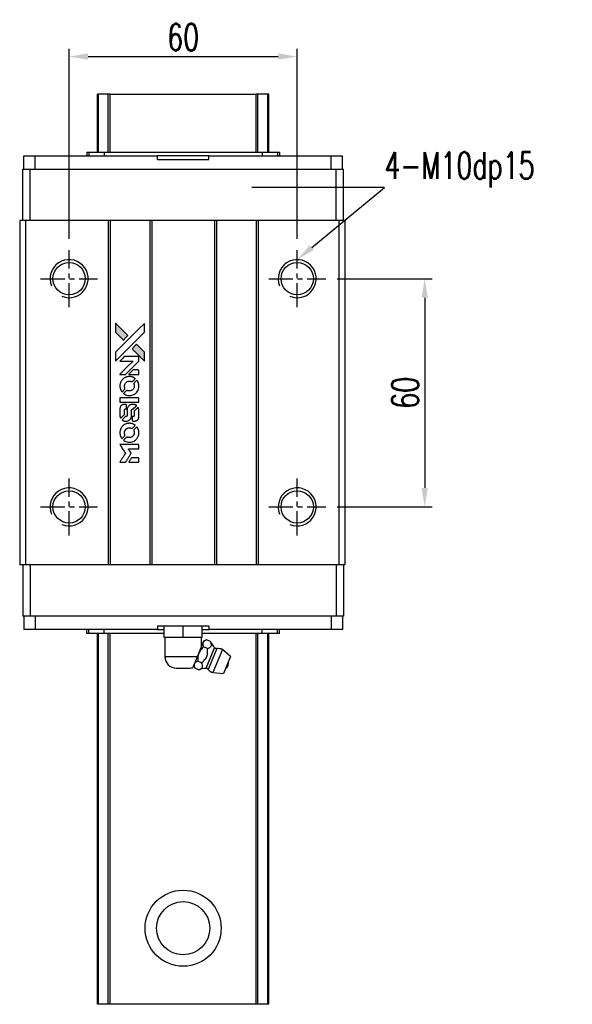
# Model space of a CAD drawing. Header units: millimetres. Extents: x 181 to 674, y 608 to 1035.
# Tile 2 of 3: x 217 to 363, y 776 to 1035. Entities that reach past the tile are written whole.
import ezdxf
from ezdxf import colors
from ezdxf.entities.mleader import LeaderData, LeaderLine
from ezdxf.math import Vec2, Vec3

# ---------------------------------------------------------------- set-up
doc = ezdxf.new("R2010")
doc.units = ezdxf.units.MM
doc.header["$PDSIZE"] = -1
doc.linetypes.add('CENTER', pattern=[10.16, 6.35, -1.27, 1.27, -1.27])
doc.layers.add('CL', color=1, linetype='CENTER')
doc.layers.add('DIM', color=4, linetype='Continuous')
doc.styles.add('CHN', font='SIMPLEX.shx', dxfattribs={"width": 0.7, "bigfont": 'CHINESET.shx'})
doc.styles.add('DIM-7', font='SIMPLEX.shx', dxfattribs={"width": 0.7, "bigfont": 'chineset.shx'})
doc.dimstyles.new('CNS', dxfattribs={"dimtxt": 3.5, "dimasz": 2.5, "dimexe": 1, "dimexo": 1.5, "dimgap": 0.09, "dimtad": 0, "dimdsep": 46, "dimtxsty": 'DIM-7', "dimcen": 0.09, "dimclrd": 1, "dimclre": 1, "dimclrt": 4, "dimadec": 0, "dimazin": 0, "dimtfac": 1, "dimtix": 1, "dimtmove": 2, "dimatfit": 3, "dimfxl": 1, "dimtvp": 0.971429, "dimtolj": 1, "dimarcsym": 0})

# ---------------------------------------------------------------- blocks, each defined once
blk = doc.blocks.new('*D62')
at = {"color": 7, "lineweight": -2}
for p, q in [((230.29, 977.03), (230.29, 1026.91)), ((290.29, 977.03), (290.29, 1026.91)), ((235.29, 1024.91), (285.29, 1024.91))]:
    blk.add_line(p, q, dxfattribs=at)
at = {"color": 7}
for points in [[(235.29, 1025.75), (235.29, 1024.08), (230.29, 1024.91)], [(285.29, 1025.75), (285.29, 1024.08), (290.29, 1024.91)]]:
    blk.add_solid(points, dxfattribs=at)
at = {"layer": 'DEFPOINTS', "color": 0}
for p in [(290.29, 1024.91), (230.29, 974.03), (290.29, 974.03)]:
    blk.add_point(p, dxfattribs=at)
at = {"color": 7, "insert": (260.29, 1030.01), "char_height": 7, "attachment_point": 5, "style": 'DIM-7'}
blk.add_mtext('\\A1;60', dxfattribs=at)
blk = doc.blocks.new('*D86')
at = {"color": 7, "lineweight": -2}
for p, q in [((300.79, 966.53), (325.82, 966.53)), ((323.82, 961.53), (323.82, 911.53)), ((300.79, 906.53), (325.82, 906.53))]:
    blk.add_line(p, q, dxfattribs=at)
at = {"color": 7}
for points in [[(322.99, 961.53), (324.66, 961.53), (323.82, 966.53)], [(322.99, 911.53), (324.66, 911.53), (323.82, 906.53)]]:
    blk.add_solid(points, dxfattribs=at)
at = {"layer": 'DEFPOINTS', "color": 0}
for p in [(297.79, 966.53), (297.79, 906.53), (323.82, 906.53)]:
    blk.add_point(p, dxfattribs=at)
at = {"color": 7, "insert": (318.72, 936.53), "char_height": 7, "attachment_point": 5, "rotation": 90, "style": 'DIM-7'}
blk.add_mtext('\\A1;60', dxfattribs=at)
blk = doc.blocks.new('MOSIONX logo(完整正式版)')
h = blk.add_hatch(color=22)
h.dxf.hatch_style = 1
h.paths.add_polyline_path([(242.5, 954.79), (242.5, 953.61), (242.5, 952.43), (243.53, 951.42, 0.000288), (243.92, 951.03, 0.000479), (244.25, 950.7, 0.000013), (244.55, 950.4, 0.197177), (244.56, 950.4, 0.197497), (244.56, 950.4, 0.00004), (244.73, 950.57, 0.000834), (244.92, 950.76, 0.000506), (245.15, 950.98), (245.73, 951.57), (244.12, 953.18)])
h.paths.add_polyline_path([(248.03, 949.27), (247.44, 948.68, 0.000476), (247.22, 948.46, 0.000789), (247.03, 948.27, 0.000035), (246.86, 948.09, 0.19758), (246.86, 948.09, 0.198396), (246.86, 948.09, 0.000019), (247.09, 947.85, 0.000582), (247.35, 947.59, 0.000351), (247.65, 947.29, 0.000108), (248.95, 946, 0.000692), (249.61, 945.34, 0.000077), (250.06, 944.89, 0.197527), (250.08, 944.89, 0.410181), (250.09, 944.89, 0.000493), (250.09, 945.14, 0.002424), (250.09, 945.47, 0.000529), (250.09, 946.04), (250.09, 947.2), (249.06, 948.23)])
at = {"color": 22}
for points in [[(243.53, 951.42, 0.000288), (243.92, 951.03, 0.000479), (244.25, 950.7, 0.000013), (244.55, 950.4, 0.197177), (244.56, 950.4, 0.197497), (244.56, 950.4, 0.00004), (244.73, 950.57, 0.000836), (244.92, 950.76, 0.000505), (245.15, 950.98), (245.73, 951.57), (244.12, 953.18), (242.5, 954.79), (242.5, 953.61), (242.5, 952.43)], [(243.92, 946.27, -0.000056), (244.63, 946.98, -0.000021), (245.62, 947.97, -0.000021), (246.7, 949.05, -0.000025), (247.72, 950.06), (250.09, 952.43), (250.09, 953.6), (250.09, 954.78), (248.49, 953.19, 0.000274), (247.73, 952.43, 0.000123), (246.72, 951.43, 0.000121), (245.66, 950.37, 0.000165), (244.7, 949.42), (242.5, 947.22), (242.5, 946.04), (242.5, 944.86)], [(247.65, 947.29, 0.000108), (248.95, 946, 0.000692), (249.61, 945.34, 0.000077), (250.06, 944.89, 0.197527), (250.08, 944.89, 0.410182), (250.09, 944.89, 0.000493), (250.09, 945.14, 0.002424), (250.09, 945.47, 0.000529), (250.09, 946.04), (250.09, 947.2), (249.06, 948.23), (248.03, 949.27), (247.44, 948.68, 0.000476), (247.22, 948.46, 0.000789), (247.03, 948.27, 0.000035), (246.86, 948.09, 0.19758), (246.86, 948.09, 0.198396), (246.86, 948.09, 0.000019), (247.09, 947.85, 0.000582), (247.35, 947.59, 0.000351)], [(244.38, 941.37), (245.14, 941.37), (246.88, 943.12), (248.63, 944.87), (248.63, 945.36, 0.0008), (248.63, 945.67, 0.010795), (248.62, 945.78, 0.030495), (248.62, 945.85, 0.080372), (248.6, 945.89, 0.03816), (248.57, 945.93, 0.041799), (248.54, 945.97, 0.042486), (248.5, 946, 0.042078), (248.46, 946.02, 0.099276), (248.4, 946.03, 0.003302), (248.16, 946.04, 0.002586), (247.74, 946.04, 0.000204), (246.61, 946.04), (244.8, 946.03), (244.22, 945.45), (243.64, 944.87), (245.37, 944.86), (247.11, 944.86), (245.39, 943.15, 0.000253), (244.73, 942.49, 0.000412), (244.17, 941.93, 0.000041), (243.67, 941.43, 0.041338), (243.65, 941.4), (243.63, 941.37)], [(247.31, 941.37), (248.63, 941.37), (248.63, 941.86), (248.63, 942.35), (248.59, 942.41, 0.03146), (248.57, 942.44, 0.026444), (248.55, 942.46, 0.026444), (248.52, 942.48, 0.031457), (248.5, 942.5), (248.44, 942.54), (247.79, 942.54), (247.14, 942.54), (246.57, 941.97, 0.000745), (246.35, 941.74, 0.001228), (246.16, 941.56, 0.000087), (246, 941.39, 0.195134), (246, 941.38, 0.412117), (246, 941.38, 0.000048), (246.38, 941.37, 0.00109), (246.81, 941.37, 0.000653)], [(243.67, 938.03, 0.023681), (243.7, 937.82, 0.022402), (243.75, 937.62, 0.021929), (243.82, 937.41, 0.020503), (243.91, 937.21, 0.013745), (243.97, 937.09, 0.009767), (244.04, 936.97, 0.009658), (244.12, 936.85, 0.027804), (244.18, 936.78), (244.2, 936.75), (244.56, 937.11, 0.002053), (244.74, 937.29, 0.006738), (244.85, 937.41, 0.007826), (244.93, 937.49, 0.063909), (244.96, 937.53, 0.061532), (244.98, 937.6, 0.068674), (244.99, 937.67, 0.052072), (244.97, 937.75, 0.019648), (244.94, 937.85, -0.018366), (244.9, 937.99, -0.0288), (244.87, 938.1, -0.029061), (244.86, 938.22, -0.019155), (244.86, 938.35, -0.053809), (244.91, 938.65, -0.058833), (245.01, 938.91, -0.058566), (245.17, 939.15, -0.052525), (245.39, 939.35, -0.044733), (245.58, 939.46, -0.040573), (245.79, 939.55, -0.041123), (246.01, 939.6, -0.04951), (246.22, 939.6, -0.017369), (246.31, 939.59, -0.024255), (246.4, 939.58, -0.023787), (246.49, 939.55, -0.015798), (246.58, 939.52, 0.010631), (246.64, 939.49, 0.033653), (246.69, 939.48, 0.037806), (246.73, 939.48, 0.016307), (246.78, 939.47, 0.068179), (246.89, 939.49, 0.095747), (246.97, 939.53, 0.033418), (247.08, 939.63, 0.002133), (247.39, 939.95, 0.001452), (247.56, 940.12, 0.012393), (247.64, 940.21, 0.020479), (247.68, 940.26, 0.344362), (247.68, 940.28, 0.074287), (247.64, 940.31, 0.005454), (247.5, 940.4, 0.008391), (247.36, 940.49, 0.017097), (247.25, 940.55, 0.027375), (247.01, 940.65, 0.02835), (246.77, 940.72, 0.027723), (246.51, 940.77, 0.023913), (246.24, 940.79, 0.027047), (245.92, 940.78, 0.031685), (245.61, 940.73, 0.032425), (245.32, 940.65, 0.031013), (245.04, 940.53, 0.037914), (244.7, 940.34, 0.040153), (244.41, 940.09, 0.039834), (244.15, 939.8, 0.036173), (243.94, 939.47, 0.040752), (243.8, 939.14, 0.035885), (243.7, 938.78, 0.035491), (243.66, 938.4, 0.037615)], [(244.68, 936.28, 0.018008), (244.79, 936.21, 0.009842), (244.93, 936.14, 0.009807), (245.07, 936.06, 0.015716), (245.19, 936, 0.048467), (245.64, 935.86, 0.045841), (246.11, 935.81, 0.046006), (246.58, 935.84, 0.049638), (247.03, 935.96, 0.064819), (247.61, 936.27, 0.06695), (248.08, 936.71, 0.066691), (248.42, 937.26, 0.063505), (248.62, 937.9, 0.03135), (248.63, 938.06, 0.010439), (248.64, 938.3, 0.010391), (248.63, 938.54, 0.032408), (248.62, 938.7, 0.015696), (248.58, 938.88, 0.018095), (248.53, 939.06, 0.018551), (248.47, 939.23, 0.018352), (248.39, 939.39, 0.015568), (248.34, 939.5, 0.009832), (248.26, 939.62, 0.009795), (248.19, 939.74, 0.023727), (248.13, 939.82), (248.1, 939.85), (247.74, 939.49, 0.001528), (247.54, 939.29, 0.010022), (247.44, 939.19, 0.019586), (247.38, 939.12, 0.061865), (247.35, 939.07, 0.055054), (247.32, 938.99, 0.061607), (247.32, 938.92, 0.048725), (247.33, 938.83, 0.020221), (247.36, 938.71, -0.017722), (247.4, 938.58, -0.02685), (247.42, 938.47, -0.02759), (247.43, 938.35, -0.020233), (247.43, 938.23, -0.04793), (247.4, 937.99, -0.048386), (247.32, 937.76, -0.047866), (247.2, 937.55, -0.044964), (247.03, 937.37, -0.04333), (246.84, 937.21, -0.050921), (246.63, 937.1, -0.051473), (246.4, 937.03, -0.0459), (246.16, 937.01, -0.019014), (246.04, 937.01, -0.024114), (245.93, 937.03, -0.025081), (245.83, 937.05, -0.023892), (245.73, 937.08, 0.008624), (245.65, 937.11, 0.026486), (245.59, 937.13, 0.035074), (245.55, 937.14, 0.02756), (245.5, 937.14, 0.087163), (245.41, 937.12, 0.073291), (245.33, 937.08, 0.028074), (245.22, 936.98, 0.002594), (244.96, 936.72), (244.59, 936.35)], [(246.14, 934.06), (248.63, 934.07), (248.63, 934.55), (248.63, 935.04), (248.6, 935.1, 0.071429), (248.56, 935.15, 0.054799), (248.51, 935.19, 0.053585), (248.45, 935.22, 0.060698), (248.39, 935.24, 0.033975), (248.29, 935.24), (247.03, 935.24, 0.000726), (245.79, 935.24, 0.001084), (244.71, 935.24), (243.65, 935.23), (243.65, 934.64), (243.65, 934.06)], [(243.66, 930.42, 0.018538), (243.67, 930.35, 0.010695), (243.69, 930.26, 0.01068), (243.71, 930.17, 0.017678), (243.73, 930.09, 0.013849), (243.76, 930.01, 0.011814), (243.8, 929.92, 0.004513), (243.83, 929.84, 0.290035), (243.85, 929.84, 0.196418), (243.85, 929.84, 0.000124), (244, 929.98, 0.001477), (244.16, 930.14, 0.000898), (244.35, 930.33), (244.85, 930.83), (244.85, 931.45, -0.001471), (244.85, 931.92, -0.028714), (244.86, 932.06, -0.097073), (244.89, 932.14, -0.084199), (244.95, 932.21, -0.042698), (244.99, 932.25, -0.053912), (245.04, 932.27, -0.051004), (245.09, 932.28, -0.032967), (245.15, 932.28, 0.00807), (245.18, 932.29, 0.003023), (245.23, 932.29, 0.002994), (245.28, 932.29, 0.003629), (245.32, 932.29), (245.43, 932.3), (245.43, 932.78, 0.001618), (245.43, 933, 0.005206), (245.42, 933.15, 0.00535), (245.42, 933.26, 0.060675), (245.41, 933.3, 0.048484), (245.4, 933.32, 0.02389), (245.39, 933.35, 0.022812), (245.37, 933.38, 0.02462), (245.35, 933.4, 0.061781), (245.29, 933.45, 0.080179), (245.22, 933.48, 0.048561), (245.13, 933.49, 0.010021), (244.96, 933.49, 0.016602), (244.74, 933.48, 0.031409), (244.57, 933.46, 0.036474), (244.41, 933.42, 0.03439), (244.26, 933.35, 0.065928), (244.03, 933.19, 0.069066), (243.85, 932.97, 0.065697), (243.73, 932.71, 0.051559), (243.67, 932.39, 0.020904), (243.66, 932.22, 0.000451), (243.65, 931.4, 0.000419), (243.65, 930.58, 0.022759)], [(244.3, 929.33, 0.023289), (244.42, 929.26, 0.026845), (244.54, 929.2, 0.026047), (244.67, 929.15, 0.019751), (244.82, 929.11, 0.013249), (244.9, 929.09, 0.025169), (244.97, 929.08, 0.016532), (245.05, 929.08, 0.002937), (245.21, 929.08, 0.003317), (245.35, 929.08, 0.011808), (245.44, 929.08, 0.01777), (245.5, 929.09, 0.021476), (245.57, 929.1, 0.04325), (245.83, 929.18, 0.045753), (246.07, 929.31, 0.04649), (246.28, 929.47, 0.047672), (246.46, 929.67, 0.025315), (246.51, 929.76, 0.015208), (246.57, 929.86, 0.01512), (246.62, 929.98, 0.022488), (246.66, 930.08, 0.027857), (246.7, 930.23, 0.034138), (246.72, 930.38, 0.014286), (246.73, 930.61, 0.00124), (246.73, 931.19, -0.00103), (246.73, 931.55, -0.002552), (246.73, 931.81, -0.001594), (246.73, 932.01, -0.047676), (246.74, 932.06, -0.085307), (246.78, 932.15, -0.097789), (246.84, 932.22, -0.085947), (246.92, 932.26, -0.051339), (247.04, 932.28, 0.014634), (247.08, 932.28, 0.015028), (247.12, 932.29, 0.014927), (247.15, 932.3, 0.059415), (247.17, 932.31, 0.070595), (247.21, 932.34, 0.00028), (247.63, 932.75, 0.000111), (248.05, 933.17, 0.200239), (248.06, 933.19, 0.268906), (248.06, 933.2, 0.001866), (247.95, 933.26, 0.007532), (247.85, 933.31, 0.017818), (247.78, 933.35, 0.013256), (247.69, 933.38, 0.011636), (247.61, 933.41, 0.011528), (247.51, 933.44, 0.012303), (247.42, 933.46, 0.0423), (247.28, 933.48, 0.013657), (247.07, 933.49, 0.013857), (246.86, 933.48, 0.037428), (246.71, 933.46, 0.014927), (246.61, 933.43, 0.0122), (246.5, 933.4, 0.012518), (246.41, 933.37, 0.023062), (246.33, 933.33, 0.065961), (246.05, 933.14, 0.06055), (245.82, 932.88, 0.059676), (245.65, 932.57, 0.060497), (245.57, 932.23, 0.025683), (245.56, 932.15, 0.001528), (245.56, 931.93, 0.002124), (245.56, 931.65, 0.001173), (245.56, 931.31, -0.000809), (245.55, 930.72, -0.017164), (245.55, 930.54, -0.063931), (245.53, 930.45, -0.108429), (245.49, 930.38, -0.052941), (245.44, 930.34, -0.063675), (245.39, 930.31, -0.050562), (245.33, 930.3, -0.020337), (245.24, 930.29, 0.009897), (245.19, 930.28, 0.016482), (245.14, 930.28, 0.019019), (245.11, 930.27, 0.06043), (245.08, 930.26, 0.076267), (245.03, 930.22, 0.00054), (244.65, 929.83, 0.000307), (244.25, 929.43, 0.142594), (244.24, 929.4, 0.232419), (244.24, 929.39, 0.022995), (244.25, 929.38, 0.024627), (244.28, 929.36, 0.015407)], [(246.88, 929.27, 0.065483), (246.91, 929.21, 0.053271), (246.95, 929.16, 0.052018), (247.01, 929.12, 0.0556), (247.07, 929.09, 0.036839), (247.11, 929.07, 0.026922), (247.15, 929.07, 0.016905), (247.22, 929.07, 0.004317), (247.32, 929.07, 0.016369), (247.53, 929.07, 0.029936), (247.71, 929.1, 0.03418), (247.86, 929.14, 0.031327), (248.01, 929.2, 0.046935), (248.2, 929.31, 0.054053), (248.35, 929.45, 0.053701), (248.47, 929.62, 0.045364), (248.55, 929.82, 0.032479), (248.6, 930, 0.03386), (248.62, 930.18, 0.013578), (248.63, 930.46, 0.001155), (248.63, 931.19, 0.000413), (248.62, 931.81, 0.005008), (248.62, 932.05, 0.013199), (248.61, 932.19, 0.033956), (248.6, 932.29, 0.013909), (248.57, 932.39, 0.010864), (248.54, 932.49, 0.010938), (248.51, 932.59, 0.028702), (248.48, 932.66), (248.45, 932.71), (247.94, 932.21), (247.43, 931.71), (247.44, 931.12, -0.001504), (247.43, 930.87, -0.00328), (247.43, 930.68, -0.001901), (247.43, 930.53, -0.061333), (247.42, 930.49, -0.063621), (247.4, 930.44, -0.048633), (247.37, 930.4, -0.046769), (247.32, 930.35, -0.047961), (247.27, 930.32, -0.02678), (247.22, 930.3, -0.050957), (247.19, 930.29, -0.029398), (247.14, 930.28, -0.00401), (247.03, 930.28), (246.86, 930.27), (246.86, 929.8, 0.001061), (246.86, 929.52, 0.009147), (246.86, 929.4, 0.020721), (246.87, 929.32, 0.051619)], [(243.67, 925.77, 0.024131), (243.7, 925.56, 0.022344), (243.75, 925.34, 0.021883), (243.83, 925.13, 0.020884), (243.92, 924.92, 0.010669), (243.98, 924.8, 0.010389), (244.05, 924.68, 0.010913), (244.12, 924.58, 0.022227), (244.18, 924.5), (244.2, 924.47), (244.57, 924.85, 0.002452), (244.71, 924.99, 0.003628), (244.84, 925.12, 0.001662), (244.94, 925.24, 0.070159), (244.96, 925.26, 0.047671), (244.97, 925.29, 0.018624), (244.98, 925.32, 0.017921), (244.98, 925.35, 0.018804), (244.98, 925.39, 0.018255), (244.99, 925.43, 0.041312), (244.98, 925.47, 0.037164), (244.97, 925.51, 0.012342), (244.95, 925.56, -0.015101), (244.91, 925.68, -0.035998), (244.88, 925.78, -0.033244), (244.87, 925.88, -0.011249), (244.87, 926.04, -0.004059), (244.87, 926.16, -0.019693), (244.87, 926.23, -0.027943), (244.88, 926.29, -0.014411), (244.9, 926.36, -0.033089), (244.96, 926.53, -0.033887), (245.03, 926.68, -0.034021), (245.13, 926.83, -0.033942), (245.25, 926.96, -0.02816), (245.39, 927.08, -0.035032), (245.53, 927.17, -0.035269), (245.68, 927.24, -0.029196), (245.84, 927.29, -0.037862), (246.04, 927.33, -0.043657), (246.22, 927.33, -0.043064), (246.41, 927.3, -0.035184), (246.6, 927.24, 0.033699), (246.69, 927.21, 0.052815), (246.78, 927.2, 0.059167), (246.85, 927.21, 0.058972), (246.92, 927.23, 0.059208), (246.98, 927.27, 0.021125), (247.05, 927.33, 0.008691), (247.17, 927.44, 0.000851), (247.44, 927.72, 0.001873), (247.58, 927.86, 0.013884), (247.65, 927.94, 0.022355), (247.68, 927.98, 0.341453), (247.68, 928, 0.073011), (247.64, 928.03, 0.004587), (247.51, 928.12, 0.00748), (247.37, 928.2, 0.016837), (247.27, 928.26, 0.028606), (247.01, 928.38, 0.031352), (246.74, 928.45, 0.031004), (246.47, 928.5, 0.0268), (246.18, 928.52, 0.026698), (245.87, 928.5, 0.03002), (245.57, 928.45, 0.030357), (245.29, 928.37, 0.028554), (245.02, 928.25, 0.062944), (244.5, 927.91, 0.062206), (244.09, 927.45, 0.062448), (243.8, 926.9, 0.064355), (243.67, 926.31, 0.017377), (243.66, 926.19, 0.008369), (243.65, 926.04, 0.008367), (243.66, 925.89, 0.01757)], [(244.68, 924.01, 0.064158), (245.25, 923.71, 0.06356), (245.89, 923.55, 0.064004), (246.54, 923.57, 0.066747), (247.16, 923.74, 0.04321), (247.55, 923.96, 0.044737), (247.89, 924.23, 0.044901), (248.17, 924.56, 0.044184), (248.39, 924.93, 0.026293), (248.51, 925.21, 0.033344), (248.59, 925.49, 0.033227), (248.63, 925.77, 0.025815), (248.64, 926.08, 0.023119), (248.62, 926.38, 0.031044), (248.57, 926.65, 0.031337), (248.49, 926.9, 0.024258), (248.37, 927.17, 0.015622), (248.32, 927.26, 0.008495), (248.25, 927.37, 0.008415), (248.18, 927.48, 0.020814), (248.13, 927.56), (248.1, 927.59), (247.74, 927.23, 0.002843), (247.47, 926.96, 0.033917), (247.38, 926.85, 0.087906), (247.33, 926.77, 0.073302), (247.32, 926.67, 0.022047), (247.32, 926.62, 0.026465), (247.33, 926.58, 0.022233), (247.34, 926.53, 0.009985), (247.36, 926.47, -0.039011), (247.42, 926.24, -0.044398), (247.44, 926.01, -0.045096), (247.41, 925.79, -0.04265), (247.35, 925.57, -0.071154), (247.18, 925.26, -0.068827), (246.93, 925, -0.068713), (246.61, 924.83, -0.070507), (246.27, 924.74, -0.028605), (246.12, 924.74, -0.031418), (245.98, 924.75, -0.031044), (245.83, 924.78, -0.02668), (245.69, 924.83, 0.038913), (245.6, 924.85, 0.043732), (245.52, 924.86, 0.047754), (245.44, 924.86, 0.075756), (245.38, 924.84, 0.07294), (245.34, 924.82, 0.003456), (245.24, 924.73, 0.005023), (245.12, 924.61, 0.002422), (244.96, 924.45, 0.000819), (244.82, 924.31, 0.001349), (244.7, 924.19, 0.0001), (244.59, 924.09, 0.205335), (244.59, 924.08, 0.219821), (244.59, 924.08, 0.002494), (244.62, 924.06, 0.007089), (244.64, 924.04, 0.004494)], [(244.39, 918.28), (245.15, 918.28), (245.27, 918.48, -0.000297), (245.35, 918.61, -0.000037), (245.52, 918.89, -0.000043), (245.72, 919.21, -0.000036), (245.93, 919.56, 0.000044), (246.14, 919.9, 0.000063), (246.33, 920.2, 0.000035), (246.48, 920.46, 0.0009), (246.53, 920.53), (246.59, 920.63), (246.5, 920.76, 0.001175), (246.46, 920.84, 0.000208), (246.37, 920.98, 0.000225), (246.27, 921.15, 0.000203), (246.16, 921.32, -0.000711), (246.06, 921.48, -0.001119), (245.97, 921.63, -0.000263), (245.89, 921.75, -0.04589), (245.89, 921.76, -0.519312), (245.89, 921.78, -0.001914), (246.1, 921.78, -0.003124), (246.43, 921.78, -0.000285), (247.25, 921.78), (248.63, 921.78), (248.63, 922.26, 0.001727), (248.63, 922.61, 0.025279), (248.62, 922.73, 0.073886), (248.6, 922.8, 0.07426), (248.57, 922.86, 0.03264), (248.55, 922.88, 0.01784), (248.53, 922.89, 0.017712), (248.51, 922.91, 0.026854), (248.49, 922.92), (248.44, 922.95), (246.04, 922.95), (243.64, 922.96), (243.66, 922.93, -0.004595), (243.67, 922.91, -0.00016), (243.71, 922.84, -0.000298), (243.77, 922.75, -0.000208), (243.83, 922.65, 0.000986), (244, 922.37, 0.00025), (244.29, 921.9, 0.000268), (244.6, 921.41, 0.000436), (244.87, 920.99, -0.002932), (244.95, 920.85, -0.004718), (245.03, 920.73, -0.001113), (245.09, 920.63, -0.227179), (245.09, 920.62, -0.045982), (245.08, 920.61, -0.000145), (245, 920.46, -0.000825), (244.9, 920.31, -0.000517), (244.78, 920.12, 0.000056), (244.39, 919.49, 0.000289), (244.17, 919.14, 0.000481), (244.01, 918.87, 0.000418), (243.84, 918.6), (243.64, 918.28)], [(247.31, 918.28), (248.63, 918.28), (248.63, 918.76, 0.000842), (248.63, 919.07, 0.010591), (248.63, 919.18, 0.028995), (248.62, 919.25, 0.069543), (248.61, 919.29, 0.051063), (248.58, 919.34, 0.039932), (248.55, 919.38, 0.039414), (248.5, 919.41, 0.045845), (248.46, 919.44, 0.094811), (248.41, 919.45, 0.007124), (248.28, 919.45, 0.004713), (248.06, 919.46, 0.000534), (247.56, 919.46), (246.7, 919.45), (246.62, 919.33, 0.000828), (246.41, 918.98, 0.000879), (246.19, 918.63, 0.000048), (245.99, 918.29, 0.137596), (245.99, 918.28, 0.413028), (245.99, 918.28, 0.000016), (246.37, 918.28, 0.000623), (246.8, 918.28, 0.000374)]]:
    blk.add_lwpolyline(points, format="xyb", close=True, dxfattribs=at)

msp = doc.modelspace()

# ---------------------------------------------------------------- linework, layer by layer
at = {"color": 7, "linetype": 'Continuous', "lineweight": 25}
for p, q in [((237.789, 999.778), (237.789, 1015.065)), ((238.029, 999.778), (238.029, 1015.065)), ((240.605, 999.778), (240.605, 1015.065)), ((241.099, 1015.065), (279.479, 1015.065)), ((241.099, 999.778), (241.099, 1015.065)), ((279.479, 999.778), (279.479, 1015.065)), ((279.973, 999.778), (279.973, 1015.065)), ((282.549, 999.778), (282.549, 1015.065)), ((282.789, 999.778), (282.789, 1015.065)), ((234.936, 999.778), (234.936, 998.778)), ((234.936, 999.778), (235.489, 999.778)), ((235.489, 999.778), (235.489, 998.778)), ((235.489, 999.778), (239.503, 999.778)), ((239.503, 999.778), (239.503, 998.778)), ((239.503, 999.778), (281.075, 999.778)), ((281.075, 999.778), (281.075, 998.778)), ((281.075, 999.778), (285.089, 999.778)), ((285.089, 999.778), (285.089, 998.778)), ((285.089, 999.778), (285.642, 999.778)), ((285.642, 999.778), (285.642, 998.778)), ((218.364, 995.278), (218.364, 998.778)), ((218.364, 998.778), (221.364, 998.778)), ((221.364, 995.278), (221.364, 998.778)), ((221.364, 998.778), (253.539, 998.778)), ((253.539, 997.878), (253.539, 998.778)), ((267.039, 998.778), (253.539, 998.778)), ((253.539, 997.878), (267.039, 997.878)), ((267.039, 997.878), (267.039, 998.778)), ((267.039, 998.778), (299.214, 998.778)), ((299.214, 995.278), (299.214, 998.778)), ((299.214, 998.778), (302.214, 998.778)), ((302.214, 995.278), (302.214, 998.778)), ((218.139, 981.778), (218.139, 995.278)), ((218.139, 995.278), (220.039, 995.278)), ((220.039, 981.778), (220.039, 995.278)), ((220.039, 995.278), (300.539, 995.278)), ((300.539, 981.778), (300.539, 995.278)), ((300.539, 995.278), (302.439, 995.278)), ((302.439, 981.778), (302.439, 995.278)), ((217.289, 981.778), (217.289, 891.278)), ((218.839, 981.778), (217.289, 981.778)), ((218.839, 981.778), (218.839, 891.278)), ((240.539, 981.778), (218.839, 981.778)), ((240.539, 981.778), (240.539, 891.278)), ((241.089, 981.778), (240.539, 981.778)), ((241.089, 981.778), (241.089, 891.278)), ((251.489, 981.778), (241.089, 981.778)), ((251.489, 981.778), (251.489, 891.278)), ((252.039, 981.778), (251.489, 981.778)), ((252.039, 981.778), (252.039, 891.278)), ((268.539, 981.778), (252.039, 981.778)), ((268.539, 981.778), (268.539, 891.278)), ((269.089, 981.778), (268.539, 981.778)), ((269.089, 981.778), (269.089, 891.278)), ((279.489, 981.778), (269.089, 981.778)), ((279.489, 981.778), (279.489, 891.278)), ((280.039, 981.778), (279.489, 981.778)), ((280.039, 981.778), (280.039, 891.278)), ((301.239, 981.778), (280.039, 981.778)), ((301.239, 981.778), (301.239, 891.278)), ((302.789, 981.778), (301.239, 981.778)), ((302.789, 981.778), (302.789, 891.278)), ((218.839, 891.278), (217.289, 891.278)), ((218.139, 891.278), (218.139, 877.778)), ((240.539, 891.278), (218.839, 891.278)), ((220.039, 891.278), (220.039, 877.778)), ((241.089, 891.278), (240.539, 891.278)), ((251.489, 891.278), (241.089, 891.278)), ((252.039, 891.278), (251.489, 891.278)), ((268.539, 891.278), (252.039, 891.278)), ((269.089, 891.278), (268.539, 891.278)), ((279.489, 891.278), (269.089, 891.278)), ((280.039, 891.278), (279.489, 891.278)), ((301.239, 891.278), (280.039, 891.278)), ((300.539, 891.278), (300.539, 877.778)), ((302.789, 891.278), (301.239, 891.278)), ((302.439, 891.278), (302.439, 877.778)), ((220.039, 877.778), (218.139, 877.778)), ((218.364, 877.778), (218.364, 874.278)), ((300.539, 877.778), (220.039, 877.778)), ((221.364, 877.778), (221.364, 874.278)), ((299.214, 877.778), (299.214, 874.278)), ((302.439, 877.778), (300.539, 877.778)), ((302.214, 877.778), (302.214, 874.278)), ((253.539, 875.178), (253.539, 874.278)), ((267.039, 875.178), (253.539, 875.178)), ((255.289, 872.178), (255.289, 875.178)), ((260.289, 872.178), (260.289, 875.178)), ((265.289, 872.178), (265.289, 875.178)), ((267.039, 875.178), (267.039, 874.278)), ((221.364, 874.278), (218.364, 874.278)), ((253.539, 874.278), (221.364, 874.278)), ((234.936, 873.278), (234.936, 874.278)), ((235.489, 873.278), (234.936, 873.278)), ((235.489, 873.278), (235.489, 874.278)), ((239.503, 873.278), (235.489, 873.278)), ((237.789, 775.778), (237.789, 873.278)), ((238.029, 775.778), (238.029, 873.278)), ((239.503, 873.278), (239.503, 874.278)), ((255.289, 873.278), (239.503, 873.278)), ((240.605, 775.778), (240.605, 873.278)), ((241.099, 775.778), (241.099, 873.278)), ((253.539, 874.278), (255.289, 874.278)), ((265.289, 874.278), (267.039, 874.278)), ((281.075, 873.278), (265.289, 873.278)), ((299.214, 874.278), (267.039, 874.278)), ((279.479, 775.778), (279.479, 873.278)), ((279.973, 775.778), (279.973, 873.278)), ((281.075, 873.278), (281.075, 874.278)), ((285.089, 873.278), (281.075, 873.278)), ((282.549, 775.778), (282.549, 873.278)), ((282.789, 775.778), (282.789, 873.278)), ((285.089, 873.278), (285.089, 874.278)), ((285.642, 873.278), (285.089, 873.278)), ((285.642, 873.278), (285.642, 874.278)), ((302.214, 874.278), (299.214, 874.278)), ((260.289, 872.178), (255.289, 872.178)), ((255.489, 872.178), (255.489, 867.178)), ((265.289, 872.178), (260.289, 872.178)), ((265.674, 871.264), (263.495, 866.004)), ((265.089, 869.851), (265.089, 872.178)), ((266.447, 871.584), (265.674, 871.264)), ((266.673, 869.303), (265.674, 869.717)), ((267.447, 871.17), (266.447, 871.584)), ((255.489, 867.178), (263.982, 867.178)), ((268.508, 869.561), (266.242, 864.09)), ((269.144, 869.304), (266.873, 863.822)), ((270.606, 869.059), (268.08, 862.962)), ((272.756, 867.194), (270.606, 869.059)), ((272.756, 867.194), (270.919, 862.76)), ((263.034, 864.89), (263.354, 864.117)), ((265.127, 865.57), (264.127, 865.984)), ((258.489, 864.178), (262.089, 864.178)), ((264.354, 863.703), (263.354, 864.117)), ((268.08, 862.962), (270.919, 862.76)), ((279.479, 775.778), (241.099, 775.778))]:
    msp.add_line(p, q, dxfattribs=at)
for centre, radius in [((230.289, 966.528), 4.25), ((290.289, 966.528), 4.25), ((230.289, 906.528), 4.25), ((290.289, 906.528), 4.25), ((260.289, 795.778), 10), ((260.289, 795.778), 7)]:
    msp.add_circle(centre, radius, dxfattribs=at)
for centre in [(230.289, 966.528), (290.289, 966.528), (230.289, 906.528), (290.289, 906.528)]:
    msp.add_arc(centre, 5, 247.44782, 202.4478)
for centre, radius, start, end in [((272.922, 873.625), 6, 204.10609, 222.63712), ((258.489, 867.178), 3, 180, 270), ((269.096, 870.103), 0.8, 222.63712, 273.45127), ((269.343, 866.01), 3.3, 67.5, 93.45127), ((270.436, 865.558), 1.817, 304.10151, 10.89849), ((262.089, 867.178), 3, 270, 283.68025), ((266.489, 858.095), 6, 92.36288, 110.93365), ((266.275, 863.291), 0.8, 41.54873, 92.36288), ((269.343, 866.01), 3.3, 221.54873, 247.5)]:
    msp.add_arc(centre, radius, start, end, dxfattribs=at)
for points, knots in [([(238.029, 1015.065), (237.967, 1015.065), (237.901, 1015.065), (237.811, 1015.065), (237.789, 1015.065), (237.789, 1015.065)], [0, 0, 0, 0, 0.5, 0.5, 1, 1, 1, 1]), ([(240.605, 1015.065), (240.558, 1015.065), (240.464, 1015.065), (240.174, 1015.065), (239.978, 1015.065), (239.507, 1015.065), (239.231, 1015.065), (238.644, 1015.065), (238.334, 1015.065), (238.029, 1015.065)], [0, 0, 0, 0, 0.25, 0.25, 0.5, 0.5, 0.75, 0.75, 1, 1, 1, 1]), ([(241.099, 1015.065), (241.045, 1015.065), (240.987, 1015.065), (240.874, 1015.065), (240.82, 1015.065), (240.726, 1015.065), (240.687, 1015.065), (240.63, 1015.065), (240.613, 1015.065), (240.605, 1015.065)], [0, 0, 0, 0, 0.25, 0.25, 0.5, 0.5, 0.75, 0.75, 1, 1, 1, 1]), ([(279.973, 1015.065), (279.965, 1015.065), (279.947, 1015.065), (279.891, 1015.065), (279.852, 1015.065), (279.758, 1015.065), (279.704, 1015.065), (279.591, 1015.065), (279.533, 1015.065), (279.479, 1015.065)], [0, 0, 0, 0, 0.25, 0.25, 0.5, 0.5, 0.75, 0.75, 1, 1, 1, 1]), ([(282.549, 1015.065), (282.244, 1015.065), (281.933, 1015.065), (281.347, 1015.065), (281.071, 1015.065), (280.6, 1015.065), (280.404, 1015.065), (280.114, 1015.065), (280.02, 1015.065), (279.973, 1015.065)], [0, 0, 0, 0, 0.25, 0.25, 0.5, 0.5, 0.75, 0.75, 1, 1, 1, 1]), ([(282.789, 1015.065), (282.789, 1015.065), (282.766, 1015.065), (282.676, 1015.065), (282.611, 1015.065), (282.549, 1015.065)], [0, 0, 0, 0, 0.5, 0.5, 1, 1, 1, 1]), ([(265.674, 869.717), (265.408, 869.487), (265.159, 869.239), (264.719, 868.684), (264.536, 868.384), (264.333, 867.896), (264.278, 867.727), (264.192, 867.385), (264.162, 867.212), (264.101, 866.689), (264.102, 866.332), (264.127, 865.984)], [0, 0, 0, 0, 0.25, 0.25, 0.5, 0.5, 0.625, 0.625, 0.75, 0.75, 1, 1, 1, 1]), ([(266.447, 871.584), (266.241, 871.499), (266.055, 871.401), (265.826, 871.224), (265.758, 871.161), (265.643, 871.02), (265.596, 870.943), (265.493, 870.699), (265.476, 870.518), (265.525, 870.128), (265.588, 869.925), (265.674, 869.717)], [0, 0, 0, 0, 0.25, 0.25, 0.375, 0.375, 0.5, 0.5, 0.75, 0.75, 1, 1, 1, 1]), ([(266.673, 869.303), (266.889, 869.385), (267.099, 869.471), (267.368, 869.632), (267.451, 869.692), (267.585, 869.825), (267.637, 869.899), (267.706, 870.065), (267.722, 870.156), (267.722, 870.345), (267.706, 870.444), (267.629, 870.75), (267.541, 870.959), (267.447, 871.17)], [0, 0, 0, 0, 0.25, 0.25, 0.375, 0.375, 0.5, 0.5, 0.625, 0.625, 0.75, 0.75, 1, 1, 1, 1]), ([(263.982, 867.178), (263.895, 866.97), (263.722, 866.552), (263.445, 865.882), (263.198, 865.287), (263.002, 864.814), (262.842, 864.426), (262.769, 864.251), (262.785, 864.288), (262.79, 864.301)], [0, 0, 0, 0, 0.13225086, 0.26490983, 0.39270519, 0.51657449, 0.64751028, 0.87440642, 1, 1, 1, 1]), ([(265.127, 865.57), (265.403, 865.798), (265.675, 866.032), (266.04, 866.425), (266.156, 866.565), (266.357, 866.86), (266.443, 867.016), (266.58, 867.347), (266.631, 867.521), (266.697, 867.872), (266.714, 868.05), (266.734, 868.59), (266.707, 868.947), (266.673, 869.303)], [0, 0, 0, 0, 0.25, 0.25, 0.375, 0.375, 0.5, 0.5, 0.625, 0.625, 0.75, 0.75, 1, 1, 1, 1]), ([(264.127, 865.984), (263.921, 865.898), (263.735, 865.8), (263.506, 865.624), (263.438, 865.56), (263.323, 865.419), (263.276, 865.342), (263.173, 865.098), (263.156, 864.918), (263.205, 864.527), (263.268, 864.324), (263.354, 864.117)], [0, 0, 0, 0, 0.25, 0.25, 0.375, 0.375, 0.5, 0.5, 0.75, 0.75, 1, 1, 1, 1]), ([(264.354, 863.703), (264.569, 863.785), (264.779, 863.871), (265.049, 864.031), (265.131, 864.091), (265.265, 864.225), (265.317, 864.299), (265.386, 864.464), (265.402, 864.555), (265.402, 864.744), (265.386, 864.843), (265.31, 865.149), (265.221, 865.359), (265.127, 865.57)], [0, 0, 0, 0, 0.25, 0.25, 0.375, 0.375, 0.5, 0.5, 0.625, 0.625, 0.75, 0.75, 1, 1, 1, 1]), ([(238.029, 775.778), (237.967, 775.778), (237.901, 775.778), (237.811, 775.778), (237.789, 775.778), (237.789, 775.778)], [0, 0, 0, 0, 0.5, 0.5, 1, 1, 1, 1]), ([(240.605, 775.778), (240.558, 775.778), (240.464, 775.778), (240.174, 775.778), (239.978, 775.778), (239.507, 775.778), (239.231, 775.778), (238.644, 775.778), (238.334, 775.778), (238.029, 775.778)], [0, 0, 0, 0, 0.25, 0.25, 0.5, 0.5, 0.75, 0.75, 1, 1, 1, 1]), ([(241.099, 775.778), (241.045, 775.778), (240.987, 775.778), (240.874, 775.778), (240.82, 775.778), (240.726, 775.778), (240.687, 775.778), (240.63, 775.778), (240.613, 775.778), (240.605, 775.778)], [0, 0, 0, 0, 0.25, 0.25, 0.5, 0.5, 0.75, 0.75, 1, 1, 1, 1]), ([(279.973, 775.778), (279.965, 775.778), (279.947, 775.778), (279.891, 775.778), (279.852, 775.778), (279.758, 775.778), (279.704, 775.778), (279.591, 775.778), (279.533, 775.778), (279.479, 775.778)], [0, 0, 0, 0, 0.25, 0.25, 0.5, 0.5, 0.75, 0.75, 1, 1, 1, 1]), ([(282.549, 775.778), (282.244, 775.778), (281.933, 775.778), (281.347, 775.778), (281.071, 775.778), (280.6, 775.778), (280.404, 775.778), (280.114, 775.778), (280.02, 775.778), (279.973, 775.778)], [0, 0, 0, 0, 0.25, 0.25, 0.5, 0.5, 0.75, 0.75, 1, 1, 1, 1]), ([(282.789, 775.778), (282.789, 775.778), (282.766, 775.778), (282.676, 775.778), (282.611, 775.778), (282.549, 775.778)], [0, 0, 0, 0, 0.5, 0.5, 1, 1, 1, 1])]:
    msp.add_open_spline(points, degree=3, knots=knots, dxfattribs=at)
at = {"layer": 'CL', "color": 0}
for p, q in [((230.289, 959.028), (230.289, 974.028)), ((290.289, 959.028), (290.289, 974.028)), ((222.789, 966.528), (237.789, 966.528)), ((282.789, 966.528), (297.789, 966.528)), ((230.289, 899.028), (230.289, 914.028)), ((290.289, 899.028), (290.289, 914.028)), ((222.789, 906.528), (237.789, 906.528)), ((282.789, 906.528), (297.789, 906.528))]:
    msp.add_line(p, q, dxfattribs=at)

# ---------------------------------------------------------------- block references
at = {"layer": 'DIM', "color": 1}
msp.add_blockref('MOSIONX logo(完整正式版)', (0, 0), dxfattribs=at)

# ---------------------------------------------------------------- dimensions: what is measured, and where the dimension line sits
at = {"color": 0}
for base, p1, p2, angle, override, picture, middle in [((290.289, 1024.914), (230.289, 974.028), (290.289, 974.028), 180, {"dimscale": 2, "dimgap": 0.8, "dimtad": 1, "dimclrd": 7, "dimclre": 7, "dimclrt": 7, "dimtmove": 1}, '*D62', (260.289, 1030.014)), ((323.823, 906.528), (297.789, 966.528), (297.789, 906.528), 90, {"dimscale": 2, "dimgap": 0.8, "dimtad": 1, "dimclrd": 7, "dimclre": 7, "dimclrt": 7, "dimadec": 2, "dimazin": 2, "dimtmove": 1}, '*D86', (318.723, 936.528))]:
    dim = msp.add_linear_dim(base=base, p1=p1, p2=p2, angle=angle, dimstyle='CNS', override=override, dxfattribs=at)
    dim.commit()
    dim.dimension.update_dxf_attribs({"geometry": picture, "text_midpoint": middle})

# ---------------------------------------------------------------- leaders
at = {"layer": 'DIM', "color": 0}
ml = msp.add_multileader_mtext('Standard', dxfattribs=at)
ml.set_content('4-M10dp15', style='CHN')
ml.set_leader_properties()
ml.build(insert=Vec2(0, 0))
ml.multileader.update_dxf_attribs({"text_left_attachment_type": 6, "text_right_attachment_type": 6, "dogleg_length": 0, "arrow_head_size": 5, "scale": 2})
ctx = ml.context
ctx.base_point, ctx.scale, ctx.char_height, ctx.arrow_head_size, ctx.landing_gap_size, ctx.plane_origin = Vec3(313.245, 990.467), 2, 7, 5, 0, Vec3(204.814, 981.528)
ctx.left_attachment, ctx.right_attachment = 6, 6
notes = []
notes.append((ctx, [(0, (1, 1, 0), (313.245, 990.467), (1, 0), 0, [(0, [(290.289, 971.528)], 0, [])])]))
ctx.mtext.insert, ctx.mtext.flow_direction = Vec3(313.245, 999.8), 5
for ctx, leaders in notes:
    for number, flags, end, landing, length, lines in leaders:
        leader = LeaderData()
        leader.index, (leader.has_last_leader_line, leader.has_dogleg_vector, leader.attachment_direction) = number, flags
        leader.last_leader_point, leader.dogleg_vector, leader.dogleg_length = Vec3(end), Vec3(landing), length
        for number, points, colour, breaks in lines:
            line = LeaderLine()
            line.index, line.vertices, line.color, line.breaks = number, Vec3.list(points), colors.encode_raw_color(colour), breaks
            leader.lines.append(line)
        ctx.leaders.append(leader)

doc.saveas('drawing.dxf')
